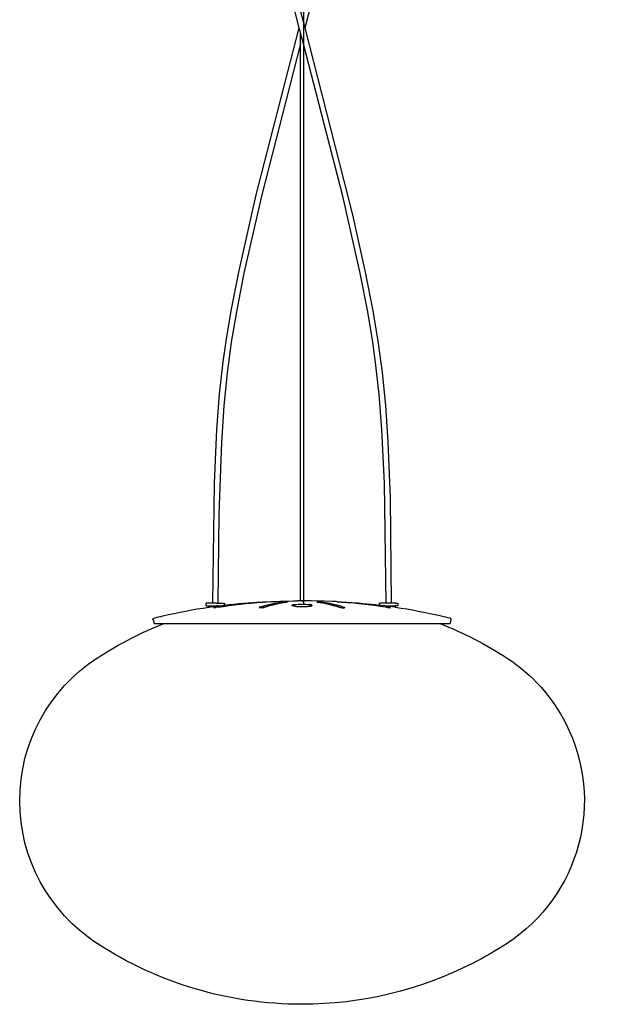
# Model space of a CAD drawing. Extents: x 0 to 672, y 0 to 1644.
# Tile 1 of 5: x 0 to 223, y 0 to 375. Entities that reach past the tile are written whole.
import ezdxf

# ---------------------------------------------------------------- set-up
doc = ezdxf.new("R2010")
doc.units = 0
doc.header["$MEASUREMENT"] = 0
doc.layers.add('MAKE2D$VISIBILE$CURVE', color=7, linetype='CONTINUOUS')

msp = doc.modelspace()

# ---------------------------------------------------------------- linework, layer by layer
at = {"layer": 'MAKE2D$VISIBILE$CURVE', "color": 7}
for p, q in [((108.1, 1147.32), (108.1, 152.25)), ((106.47, 371.85), (80.83, 471.48)), ((127.54, 444.42), (108.53, 371.85)), ((106.9, 378), (108.53, 371.85)), ((90.07, 308.19), (106.47, 371.85)), ((108.1, 365.7), (106.47, 371.85)), ((108.53, 371.85), (126.74, 300.58)), ((106.9, 365.7), (106.9, 370.22)), ((106.9, 365.7), (92.02, 307.72)), ((106.9, 153.61), (106.9, 365.7)), ((122.98, 307.72), (108.1, 365.7)), ((83.41, 278.8), (90.07, 308.19)), ((92.02, 307.72), (85.37, 278.39)), ((129.63, 278.39), (122.98, 307.72)), ((126.74, 300.58), (131.59, 278.8)), ((80.53, 264.06), (83.41, 278.8)), ((85.37, 278.39), (82.5, 263.71)), ((132.5, 263.71), (129.63, 278.39)), ((131.59, 278.8), (134.47, 264.06)), ((78.6, 252.48), (80.53, 264.06)), ((82.5, 263.71), (80.58, 252.18)), ((134.42, 252.18), (132.5, 263.71)), ((134.47, 264.06), (136.4, 252.48)), ((77.51, 244.65), (78.6, 252.48)), ((80.58, 252.18), (79, 240.41)), ((135.51, 244.39), (134.42, 252.18)), ((136.4, 252.48), (137.98, 240.64)), ((76.14, 232.36), (77.51, 244.65)), ((136.87, 232.17), (135.51, 244.39)), ((79, 240.41), (77.75, 227.87)), ((137.98, 240.64), (139.25, 228.04)), ((75.08, 218.94), (76.14, 232.36)), ((137.92, 218.82), (136.87, 232.17)), ((77.75, 227.87), (76.79, 214.02)), ((139.25, 228.04), (140.21, 214.13)), ((74.12, 198.42), (75.08, 218.94)), ((138.89, 198.35), (137.92, 218.82)), ((76.79, 214.02), (75.81, 186.63)), ((140.21, 214.13), (141.05, 192.68)), ((73.5, 152.71), (74.12, 198.42)), ((139.5, 152.71), (138.89, 198.35)), ((141.05, 192.68), (141.5, 152.71)), ((75.81, 186.63), (75.5, 152.71)), ((73.5, 152.71), (71, 152.71)), ((71, 151.71), (71, 152.71)), ((71, 151.71), (72, 151.71)), ((72, 151.71), (74.85, 151.71)), ((72, 151.23), (72, 151.71)), ((72, 151.23), (74.85, 151.62)), ((74.99, 152.71), (73.5, 152.71)), ((73.86, 151.02), (74.5, 151.17)), ((75.43, 151.17), (73.86, 151.02)), ((73.93, 151.05), (73.86, 151.02)), ((73.86, 151.02), (73.86, 151.02)), ((74.15, 151.11), (73.93, 151.05)), ((74.22, 151.02), (74.59, 151.05)), ((74.5, 151.17), (74.5, 151.04)), ((74.85, 151.62), (75.57, 151.71)), ((74.85, 151.62), (74.85, 151.71)), ((74.85, 151.71), (74.99, 151.71)), ((74.99, 152.71), (75.5, 152.71)), ((75.57, 151.71), (74.99, 151.71)), ((75.5, 152.71), (78, 152.71)), ((75.57, 151.71), (77, 151.91)), ((78, 152.71), (78, 152.03)), ((91.28, 151.14), (91.23, 151.11)), ((91.23, 151.11), (91.29, 151.05)), ((91.33, 151.11), (91.23, 151.1)), ((91.29, 151.05), (91.52, 151.02)), ((92.44, 151.54), (91.33, 151.17)), ((91.33, 151.17), (91.33, 151.11)), ((91.33, 151.11), (91.33, 151.04)), ((92.28, 151.02), (92.71, 151.05)), ((92.44, 153.18), (93.63, 153.24)), ((93.37, 153.18), (92.44, 153.12)), ((92.44, 153.18), (92.44, 153.12)), ((92.71, 151.05), (93.07, 151.11)), ((93.37, 153.18), (94.01, 153.24)), ((93.37, 151.18), (93.37, 151.18)), ((93.63, 153.24), (94.01, 153.24)), ((94.01, 153.24), (94.01, 153.24)), ((94.01, 151.4), (94.01, 151.4)), ((99.7, 153.18), (100.72, 153.24)), ((99.7, 153.18), (100.11, 153.21)), ((99.7, 153.18), (99.7, 152.87)), ((99.7, 152.87), (101.69, 153.18)), ((101.69, 153.18), (99.7, 152.87)), ((100.72, 153.24), (101.52, 153.24)), ((101.52, 153.24), (101.8, 153.21)), ((101.52, 153.24), (101.8, 153.21)), ((101.69, 153.18), (101.8, 153.21)), ((101.8, 153.21), (101.8, 153.21)), ((103.66, 151.93), (103.66, 151.94)), ((103.66, 151.94), (103.66, 151.94)), ((103.66, 151.94), (103.66, 151.94)), ((103.66, 151.94), (103.66, 151.94)), ((103.66, 151.94), (103.66, 151.94)), ((103.66, 151.94), (103.66, 151.94)), ((103.66, 151.94), (103.67, 151.94)), ((103.66, 151.92), (103.66, 151.93)), ((103.66, 151.93), (103.66, 151.93)), ((103.66, 151.93), (103.66, 151.93)), ((103.66, 151.93), (103.66, 151.93)), ((103.66, 151.93), (103.66, 151.93)), ((103.66, 151.93), (103.66, 151.93)), ((103.66, 151.93), (103.66, 151.93)), ((103.66, 151.91), (103.66, 151.92)), ((103.66, 151.92), (103.66, 151.92)), ((103.66, 151.92), (103.66, 151.92)), ((103.66, 151.92), (103.66, 151.92)), ((103.66, 151.92), (103.66, 151.92)), ((103.66, 151.92), (103.66, 151.92)), ((103.66, 151.92), (103.66, 151.92)), ((103.66, 151.9), (103.66, 151.91)), ((103.66, 151.91), (103.66, 151.91)), ((103.66, 151.91), (103.66, 151.91)), ((103.66, 151.91), (103.66, 151.91)), ((103.66, 151.91), (103.66, 151.91)), ((103.66, 151.91), (103.66, 151.91)), ((103.66, 151.91), (103.66, 151.91)), ((103.67, 151.89), (103.66, 151.9)), ((103.66, 151.9), (103.66, 151.9)), ((103.66, 151.9), (103.66, 151.9)), ((103.66, 151.9), (103.66, 151.9)), ((103.66, 151.9), (103.66, 151.9)), ((103.66, 151.9), (103.66, 151.9)), ((103.66, 151.9), (103.66, 151.9)), ((103.67, 151.95), (103.67, 151.96)), ((103.67, 151.96), (103.67, 151.96)), ((103.67, 151.96), (103.67, 151.96)), ((103.67, 151.96), (103.68, 151.96)), ((103.67, 151.94), (103.67, 151.95)), ((103.67, 151.95), (103.67, 151.95)), ((103.67, 151.95), (103.67, 151.95)), ((103.67, 151.95), (103.67, 151.95)), ((103.67, 151.95), (103.67, 151.95)), ((103.67, 151.95), (103.67, 151.95)), ((103.67, 151.95), (103.67, 151.95)), ((103.67, 151.88), (103.67, 151.89)), ((103.67, 151.89), (103.67, 151.89)), ((103.67, 151.89), (103.67, 151.89)), ((103.67, 151.89), (103.67, 151.89)), ((103.67, 151.89), (103.67, 151.89)), ((103.67, 151.89), (103.67, 151.89)), ((103.67, 151.89), (103.67, 151.89)), ((103.68, 151.88), (103.67, 151.88)), ((103.67, 151.88), (103.67, 151.88)), ((103.67, 151.88), (103.67, 151.88)), ((103.68, 151.96), (103.68, 151.97)), ((103.68, 151.97), (103.68, 151.97)), ((103.68, 151.97), (103.68, 151.97)), ((103.68, 151.97), (103.69, 151.97)), ((103.68, 151.87), (103.68, 151.88)), ((103.69, 151.87), (103.68, 151.87)), ((103.68, 151.87), (103.68, 151.87)), ((103.68, 151.87), (103.68, 151.87)), ((103.69, 151.98), (103.7, 151.99)), ((103.69, 151.97), (103.69, 151.98)), ((103.69, 151.98), (103.69, 151.98)), ((103.69, 151.98), (103.69, 151.98)), ((103.69, 151.86), (103.69, 151.87)), ((103.7, 151.85), (103.69, 151.86)), ((103.69, 151.86), (103.69, 151.86)), ((103.69, 151.86), (103.69, 151.86)), ((103.7, 151.99), (103.7, 151.99)), ((103.7, 151.99), (103.7, 151.99)), ((103.7, 151.99), (103.71, 151.99)), ((103.7, 151.85), (103.7, 151.85)), ((103.71, 151.99), (103.71, 152)), ((103.71, 152), (103.72, 152)), ((103.72, 152), (103.73, 152.01)), ((103.73, 152.01), (103.74, 152.01)), ((103.74, 152.01), (103.75, 152.02)), ((103.74, 151.83), (103.84, 151.78)), ((103.75, 152.02), (103.76, 152.02)), ((103.76, 152.02), (103.77, 152.03)), ((103.77, 152.03), (103.78, 152.04)), ((103.78, 152.04), (103.79, 152.04)), ((103.79, 152.04), (103.8, 152.05)), ((103.8, 152.05), (103.83, 152.06)), ((103.83, 152.06), (103.86, 152.07)), ((103.86, 152.07), (103.89, 152.08)), ((103.89, 152.08), (103.92, 152.09)), ((103.92, 152.09), (103.96, 152.1)), ((103.96, 152.1), (104.04, 152.12)), ((104.29, 152.17), (103.98, 152.11)), ((104.04, 152.12), (104.12, 152.14)), ((104.12, 152.14), (104.22, 152.16)), ((104.22, 152.16), (104.32, 152.18)), ((104.32, 152.18), (104.54, 152.21)), ((104.54, 152.21), (104.8, 152.25)), ((104.76, 151.59), (105.04, 151.56)), ((104.8, 152.25), (105.08, 152.28)), ((104.8, 151.58), (105.98, 151.49)), ((105.04, 151.56), (105.34, 151.53)), ((105.08, 152.28), (105.38, 152.3)), ((105.34, 151.53), (106.01, 151.48)), ((105.38, 152.3), (106.05, 152.35)), ((106.9, 153.61), (105.75, 153.61)), ((106.01, 151.48), (106.73, 151.46)), ((106.05, 152.35), (106.77, 152.37)), ((106.73, 151.46), (107.48, 151.45)), ((106.73, 151.46), (108.26, 151.46)), ((106.77, 152.37), (107.52, 152.38)), ((107.5, 153.61), (106.9, 153.61)), ((107.48, 151.45), (108.23, 151.46)), ((108.1, 153.61), (107.5, 153.61)), ((107.5, 153.61), (107.5, 153.24)), ((108.1, 152.25), (107.5, 152.25)), ((107.52, 152.38), (108.27, 152.37)), ((109.06, 153.61), (108.1, 153.61)), ((108.23, 151.46), (108.96, 151.48)), ((108.27, 152.37), (108.99, 152.34)), ((108.96, 151.48), (109.62, 151.53)), ((108.99, 152.34), (109.66, 152.3)), ((109.12, 151.49), (110.2, 151.58)), ((109.62, 151.53), (109.93, 151.55)), ((109.66, 152.3), (109.96, 152.27)), ((109.93, 151.55), (110.21, 151.59)), ((109.96, 152.27), (110.24, 152.24)), ((110.21, 151.59), (110.46, 151.62)), ((110.49, 152.21), (110.24, 152.24)), ((110.67, 151.66), (110.25, 151.59)), ((110.46, 151.62), (110.69, 151.66)), ((110.71, 152.17), (110.49, 152.21)), ((110.69, 151.66), (110.79, 151.68)), ((110.81, 152.16), (110.71, 152.17)), ((110.79, 151.68), (110.88, 151.7)), ((110.9, 152.14), (110.81, 152.16)), ((110.88, 151.7), (110.96, 151.72)), ((110.98, 152.12), (110.9, 152.14)), ((114.06, 153.54), (110.94, 153.59)), ((110.96, 151.72), (111.04, 151.74)), ((111.06, 152.09), (110.98, 152.12)), ((111.04, 151.74), (111.08, 151.75)), ((111.09, 152.08), (111.06, 152.09)), ((111.08, 151.75), (111.11, 151.76)), ((111.12, 152.07), (111.09, 152.08)), ((111.11, 151.76), (111.14, 151.77)), ((111.15, 152.06), (111.12, 152.07)), ((111.14, 151.77), (111.17, 151.78)), ((111.18, 152.05), (111.15, 152.06)), ((111.17, 151.78), (111.2, 151.79)), ((111.21, 152.04), (111.18, 152.05)), ((111.2, 151.79), (111.21, 151.8)), ((111.22, 152.04), (111.21, 152.04)), ((111.21, 151.8), (111.22, 151.8)), ((111.23, 152.03), (111.22, 152.04)), ((111.22, 151.8), (111.23, 151.81)), ((111.24, 152.02), (111.23, 152.03)), ((111.23, 151.81), (111.24, 151.81)), ((111.25, 152.02), (111.24, 152.02)), ((111.24, 151.81), (111.25, 151.82)), ((111.26, 152.01), (111.25, 152.02)), ((111.25, 151.82), (111.26, 151.83)), ((111.27, 152.01), (111.26, 152.01)), ((111.26, 151.83), (111.27, 151.83)), ((111.28, 152), (111.27, 152.01)), ((111.27, 151.83), (111.28, 151.84)), ((111.27, 151.83), (111.27, 151.83)), ((111.29, 152), (111.28, 152)), ((111.28, 151.84), (111.28, 151.84)), ((111.28, 151.84), (111.29, 151.84)), ((111.29, 151.99), (111.29, 152)), ((111.3, 151.99), (111.29, 151.99)), ((111.29, 151.99), (111.29, 151.99)), ((111.29, 151.84), (111.29, 151.85)), ((111.29, 151.85), (111.3, 151.85)), ((111.31, 151.98), (111.3, 151.99)), ((111.3, 151.99), (111.3, 151.99)), ((111.3, 151.85), (111.31, 151.86)), ((111.3, 151.85), (111.3, 151.85)), ((111.31, 151.97), (111.31, 151.98)), ((111.31, 151.98), (111.31, 151.98)), ((111.31, 151.98), (111.31, 151.98)), ((111.32, 151.97), (111.31, 151.97)), ((111.31, 151.86), (111.31, 151.87)), ((111.31, 151.87), (111.32, 151.87)), ((111.31, 151.86), (111.31, 151.86)), ((111.31, 151.86), (111.31, 151.86)), ((111.32, 151.96), (111.32, 151.97)), ((111.32, 151.97), (111.32, 151.97)), ((111.32, 151.97), (111.32, 151.97)), ((111.33, 151.96), (111.32, 151.96)), ((111.32, 151.87), (111.32, 151.88)), ((111.32, 151.88), (111.32, 151.88)), ((111.32, 151.88), (111.33, 151.88)), ((111.32, 151.87), (111.32, 151.87)), ((111.32, 151.87), (111.32, 151.87)), ((111.32, 151.87), (111.32, 151.87)), ((111.33, 151.95), (111.33, 151.96)), ((111.33, 151.96), (111.33, 151.96)), ((111.33, 151.96), (111.33, 151.96)), ((111.33, 151.96), (111.33, 151.96)), ((111.33, 151.94), (111.33, 151.95)), ((111.33, 151.95), (111.33, 151.95)), ((111.33, 151.95), (111.33, 151.95)), ((111.33, 151.95), (111.33, 151.95)), ((111.33, 151.95), (111.33, 151.95)), ((111.33, 151.95), (111.33, 151.95)), ((111.33, 151.95), (111.33, 151.95)), ((111.34, 151.94), (111.33, 151.94)), ((111.33, 151.89), (111.33, 151.9)), ((111.33, 151.9), (111.34, 151.9)), ((111.33, 151.88), (111.33, 151.89)), ((111.33, 151.89), (111.33, 151.89)), ((111.33, 151.89), (111.33, 151.89)), ((111.33, 151.89), (111.33, 151.89)), ((111.33, 151.89), (111.33, 151.89)), ((111.33, 151.88), (111.33, 151.88)), ((111.33, 151.88), (111.33, 151.88)), ((111.34, 151.93), (111.34, 151.94)), ((111.34, 151.94), (111.34, 151.94)), ((111.34, 151.94), (111.34, 151.94)), ((111.34, 151.94), (111.34, 151.94)), ((111.34, 151.94), (111.34, 151.94)), ((111.34, 151.94), (111.34, 151.94)), ((111.34, 151.92), (111.34, 151.93)), ((111.34, 151.93), (111.34, 151.93)), ((111.34, 151.93), (111.34, 151.93)), ((111.34, 151.93), (111.34, 151.93)), ((111.34, 151.93), (111.34, 151.93)), ((111.34, 151.93), (111.34, 151.93)), ((111.34, 151.93), (111.34, 151.93)), ((111.34, 151.91), (111.34, 151.92)), ((111.34, 151.92), (111.34, 151.92)), ((111.34, 151.92), (111.34, 151.92)), ((111.34, 151.92), (111.34, 151.92)), ((111.34, 151.92), (111.34, 151.92)), ((111.34, 151.92), (111.34, 151.92)), ((111.34, 151.92), (111.34, 151.92)), ((111.34, 151.9), (111.34, 151.91)), ((111.34, 151.91), (111.34, 151.91)), ((111.34, 151.91), (111.34, 151.91)), ((111.34, 151.91), (111.34, 151.91)), ((111.34, 151.91), (111.34, 151.91)), ((111.34, 151.9), (111.34, 151.9)), ((111.34, 151.9), (111.34, 151.9)), ((111.34, 151.9), (111.34, 151.9)), ((111.34, 151.9), (111.34, 151.9)), ((113.21, 153.21), (113.22, 153.21)), ((113.22, 153.21), (113.48, 153.24)), ((113.48, 153.24), (113.22, 153.21)), ((113.31, 153.18), (115.3, 152.87)), ((115.3, 152.87), (113.31, 153.18)), ((113.48, 153.24), (114.28, 153.24)), ((114.28, 153.24), (115.3, 153.18)), ((115.3, 153.18), (114.89, 153.21)), ((115.3, 153.18), (115.3, 152.87)), ((119.06, 153.39), (115.94, 153.49)), ((120.94, 153.24), (120.94, 153.31)), ((120.94, 153.31), (122.5, 153.24)), ((120.94, 153.24), (120.99, 153.24)), ((122.56, 151.54), (120.94, 152.03)), ((120.94, 151.31), (120.94, 151.42)), ((121.32, 151.29), (120.94, 151.31)), ((121.63, 153.18), (120.99, 153.24)), ((120.99, 153.24), (121.37, 153.24)), ((121.37, 153.24), (122.56, 153.18)), ((121.37, 153.24), (122.5, 153.24)), ((121.68, 151.17), (122.91, 151.01)), ((122.5, 153.24), (124.25, 153.15)), ((122.56, 153.18), (122.56, 153.12)), ((122.91, 151.01), (123.53, 151.02)), ((123.53, 151.02), (123.67, 151.04)), ((123.67, 151.17), (123.67, 151.11)), ((123.67, 151.17), (123.77, 151.1)), ((123.67, 151.17), (123.77, 151.1)), ((123.67, 151.11), (123.67, 151.04)), ((123.77, 151.1), (123.67, 151.11)), ((123.67, 151.04), (123.77, 151.1)), ((123.67, 151.04), (123.77, 151.1)), ((123.77, 151.1), (123.77, 151.1)), ((137, 152.03), (137, 152.71)), ((139.5, 152.71), (137, 152.71)), ((143, 151.23), (138, 151.91)), ((139.43, 151.71), (142.98, 151.71)), ((141.5, 152.71), (139.5, 152.71)), ((139.57, 151.17), (140.5, 151.04)), ((140.11, 151.09), (140.5, 151.04)), ((140.5, 151.17), (140.96, 151.08)), ((140.5, 151.17), (140.5, 151.04)), ((140.5, 151.04), (141.14, 151.02)), ((140.5, 151.04), (140.5, 151.04)), ((140.5, 151.04), (140.5, 151.04)), ((140.96, 151.08), (141.14, 151.02)), ((140.96, 151.08), (141.14, 151.02)), ((141, 151), (141.14, 151.02)), ((142.98, 152.71), (141.5, 152.71)), ((142.98, 152.71), (144, 152.71)), ((143, 151.71), (142.98, 151.71)), ((143, 151.71), (143, 151.23)), ((144, 151.71), (143, 151.71)), ((144, 152.71), (144, 151.71)), ((50.77, 146.46), (51.15, 145.01)), ((163.85, 145.01), (164.23, 146.46)), ((51.15, 145.01), (55, 145.01)), ((55, 145.01), (160, 145.01)), ((160, 145.01), (163.85, 145.01))]:
    msp.add_line(p, q, dxfattribs=at)
at = {"layer": 'MAKE2D$VISIBILE$CURVE', "color": 7, "extrusion": (0, 0, -1)}
for centre, radius, start, end in [((-103.07, -59.97), 213.47, 76.8603, 81.6302), ((-103.08, -22.51), 176.01, 80.6562, 86.5368), ((-104.01, -22.53), 176.03, 80.6564, 86.2331), ((-103.07, -59.97), 213.47, 82.9844, 83.2547), ((-103.07, -59.97), 213.47, 83.2547, 87.134), ((-91.3, 151.11), 0.0708, 242.67, 117.3285), ((-105.04, 112.58), 40.95, 70.4358, 82.4994), ((-91.96, 156.86), 5.85, 256.5629, 276.2146), ((-107.5, -148.39), 302, 87.134, 89.668), ((-107.2, 112.01), 41.55, 70.4876, 79.5954), ((-104.87, 154.28), 2.7, 272.1675, 295.6723), ((-113.28, 153.26), 0.0796, 246.7225, 327.3146), ((-109.96, 112.6), 40.93, 97.4977, 109.5671), ((-107.8, 112.03), 41.52, 100.4024, 109.5155), ((-111.93, -22.43), 175.93, 93.4617, 99.3453), ((-111.93, -59.97), 213.47, 93.3095, 96.7453), ((-111.93, -59.97), 213.47, 96.7453, 97.0156), ((-111.93, -59.97), 213.47, 98.3698, 103.1397), ((-51.25, 146.59), 0.5, 0, 75.5344), ((-51.25, 146.59), 0.5, 345.3453, 0), ((-89.1, -0.11), 152, 75.5344, 76.8603), ((-125.9, -0.11), 152, 103.1397, 104.4656), ((-107.5, 12), 143, 63, 68.4611), ((-107.5, 12), 143, 111.5389, 123.086), ((-107.5, 12), 143, 56.914, 63), ((-64.82, 77.5), 64.82, 303.086, 56.914), ((-150.18, 77.5), 64.82, 123.086, 153), ((-150.18, 77.5), 64.82, 153, 236.914), ((-107.5, 143), 143, 270, 303.086), ((-107.5, 143), 143, 236.914, 243), ((-107.5, 143), 143, 243, 270)]:
    msp.add_arc(centre, radius, start, end, dxfattribs=at)
at = {"layer": 'MAKE2D$VISIBILE$CURVE', "color": 7}
for centre, radius, start, end in [((104, -22.44), 175.94, 93.7654, 99.3451), ((107.2, 112.03), 41.52, 100.4024, 109.5155), ((107.5, -148.39), 302, 89.3467, 89.7047), ((107.5, -148.39), 302, 88.3979, 88.756), ((107.8, 112.01), 41.55, 70.4876, 79.5954), ((107.5, -148.39), 302, 87.4486, 87.807), ((110.99, -22.51), 176.01, 80.6562, 86.5368), ((123.04, 156.86), 5.85, 256.5645, 276.2127), ((111.93, -22.44), 175.94, 81.479, 86.5376), ((163.75, 146.59), 0.5, 0, 75.5344), ((163.75, 146.59), 0.5, 345.3453, 0)]:
    msp.add_arc(centre, radius, start, end, dxfattribs=at)

doc.saveas('drawing.dxf')
